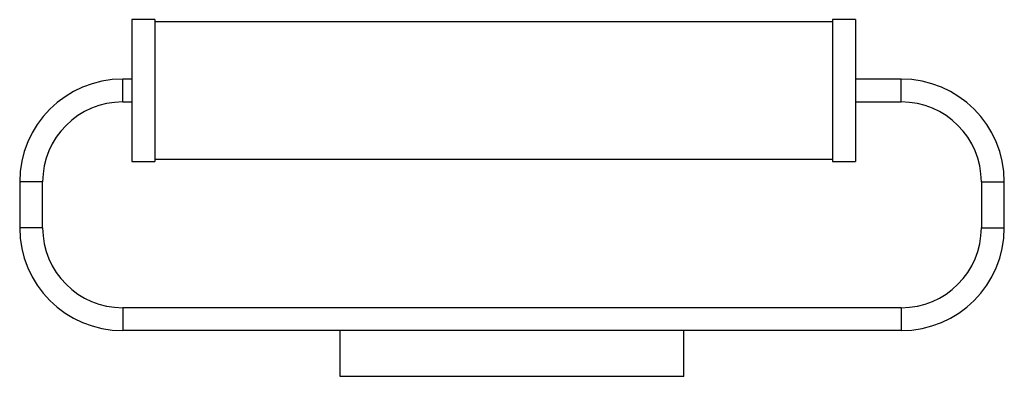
# Paper-space layout '_Inferior' of a CAD drawing. Header units: millimetres. Extents: x -171 to 259, y -125 to 31.
import ezdxf

# ---------------------------------------------------------------- set-up
doc = ezdxf.new("R2010")
doc.units = ezdxf.units.MM

psp = doc.layouts.new('_Inferior')

# ---------------------------------------------------------------- linework, layer by layer
at = {"color": 7, "linetype": 'Continuous', "lineweight": 25}
for p, q in [((-112, 31), (-122, 31)), ((-122, 31), (-122, -31)), ((-112, 31), (-112, -31)), ((194, 31), (184, 31)), ((184, 31), (184, -31)), ((194, 31), (194, -31)), ((184, 30), (-112, 30)), ((-122, 5), (-126, 5)), ((214, 5), (194, 5)), ((-126, -5), (-122, -5)), ((194, -5), (214, -5)), ((-112, -30), (184, -30)), ((-122, -31), (-112, -31)), ((184, -31), (194, -31)), ((-171, -40), (-171, -60)), ((-161, -60), (-161, -40)), ((249, -40), (249, -60)), ((259, -60), (259, -40)), ((214, -95), (-126, -95)), ((214, -105), (-126, -105)), ((-31, -125), (-31, -105)), ((119, -125), (119, -105)), ((119, -125), (-31, -125))]:
    psp.add_line(p, q, dxfattribs=at)
at = {"color": 8, "linetype": 'Continuous', "lineweight": 25}
for p, q in [((-126, -5), (-126, 5)), ((214, -5), (214, 5)), ((-161, -40), (-171, -40)), ((249, -40), (259, -40)), ((-161, -60), (-171, -60)), ((249, -60), (259, -60)), ((-126, -95), (-126, -105)), ((214, -95), (214, -105))]:
    psp.add_line(p, q, dxfattribs=at)
at = {"color": 7, "linetype": 'Continuous', "lineweight": 25}
for centre, radius, start, end in [((-126, -40), 45, 90, 180), ((214, -40), 45, 0, 90), ((-126, -40), 35, 90, 180), ((214, -40), 35, 0, 90), ((-126, -60), 45, 180, 270), ((-126, -60), 35, 180, 270), ((214, -60), 35, 270, 0), ((214, -60), 45, 270, 0)]:
    psp.add_arc(centre, radius, start, end, dxfattribs=at)

doc.saveas('drawing.dxf')
